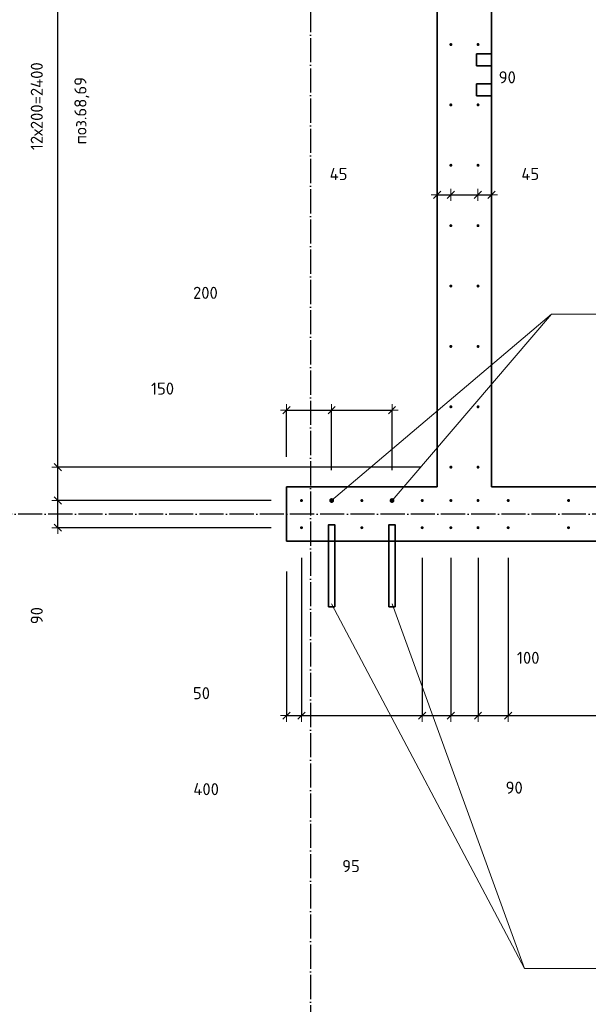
# Model space of a CAD drawing. Header units: millimetres. Extents: x -1001 to 124100, y -72947 to 40304.
# Tile 89 of 104: x 87436 to 89320, y -39924 to -36662. Entities that reach past the tile are written whole.
import ezdxf

# ---------------------------------------------------------------- set-up
doc = ezdxf.new("R2010")
doc.units = ezdxf.units.MM
doc.header["$PDMODE"] = 65
doc.linetypes.add('______11', pattern=[100, 80, -10, 0, -10])
doc.linetypes.add('______5', pattern=[220, 160, -20, 20, -20])
for name, color, linetype, lineweight in [('Standard', 7, 'Continuous', 25), ('Арм.стержн. Выпуски', 180, 'Continuous', 35), ('Размерная линия_ общее_1', 7, 'Continuous', 13)]:
    doc.layers.add(name, color=color, linetype=linetype, lineweight=lineweight)
doc.layers.add('Осевая линия_ общее', color=7, linetype='______5', lineweight=13, true_color=0xa0a0a0)
doc.styles.add('ISOCPEUR', font='ISOCPEUR')
doc.dimstyles.new('DIMSTYLE_11', dxfattribs={"dimtxt": 40, "dimasz": 40, "dimexe": 0, "dimexo": 0, "dimgap": 20, "dimtad": 2, "dimdec": 0, "dimrnd": 5, "dimzin": 12, "dimdsep": 46, "dimtxsty": 'ISOCPEUR', "dimblk1": 'ALL_ML_STRICH', "dimblk2": 'ALL_ML_STRICH', "dimsah": 1, "dimcen": 0, "dimclrd": 7, "dimclre": 256, "dimclrt": 7, "dimadec": 0, "dimazin": 0, "dimtfac": 1, "dimtdec": 0, "dimtix": 1, "dimtmove": 2, "dimatfit": 3, "dimfxl": 0, "dimtvp": 1.2, "dimtzin": 0, "dimlwd": 0, "dimlwe": -3, "dimarcsym": 0})
doc.dimstyles.new('DIMSTYLE_15', dxfattribs={"dimtxt": 40, "dimasz": 40, "dimexe": 0, "dimexo": 0, "dimgap": 20, "dimtad": 0, "dimdec": 0, "dimrnd": 5, "dimzin": 12, "dimdsep": 46, "dimtxsty": 'ISOCPEUR', "dimblk1": 'ALL_ML_STRICH', "dimblk2": 'ALL_ML_STRICH', "dimsah": 1, "dimcen": 0, "dimclrd": 7, "dimclre": 256, "dimclrt": 7, "dimadec": 0, "dimazin": 0, "dimtfac": 1, "dimtdec": 0, "dimtix": 1, "dimtmove": 2, "dimatfit": 3, "dimfxl": 0, "dimtzin": 0, "dimlwd": 0, "dimlwe": -3, "dimarcsym": 0})
doc.dimstyles.new('DIMSTYLE_16', dxfattribs={"dimtxt": 40, "dimasz": 40, "dimexe": 0, "dimexo": 0, "dimgap": 20, "dimtad": 0, "dimdec": 0, "dimrnd": 5, "dimzin": 12, "dimdsep": 46, "dimtxsty": 'ISOCPEUR', "dimblk1": 'ALL_ML_STRICH', "dimblk2": 'ALL_ML_STRICH', "dimsah": 1, "dimcen": 0, "dimclrd": 7, "dimclre": 256, "dimclrt": 7, "dimadec": 0, "dimazin": 0, "dimtfac": 1, "dimtdec": 0, "dimtix": 1, "dimtmove": 2, "dimatfit": 3, "dimfxl": 0, "dimtzin": 0, "dimlwd": 0, "dimlwe": -3, "dimarcsym": 0})
doc.dimstyles.new('DIMSTYLE_9', dxfattribs={"dimtxt": 40, "dimasz": 40, "dimexe": 0, "dimexo": 0, "dimgap": 20, "dimtad": 2, "dimdec": 0, "dimrnd": 5, "dimzin": 12, "dimdsep": 46, "dimtxsty": 'ISOCPEUR', "dimblk1": 'ALL_ML_STRICH', "dimblk2": 'ALL_ML_STRICH', "dimsah": 1, "dimcen": 0, "dimclrd": 7, "dimclre": 256, "dimclrt": 7, "dimadec": 0, "dimazin": 0, "dimtfac": 1, "dimtdec": 0, "dimtix": 1, "dimtmove": 2, "dimatfit": 3, "dimfxl": 0, "dimtzin": 0, "dimlwd": 0, "dimlwe": -3, "dimarcsym": 0})

# ---------------------------------------------------------------- blocks, each defined once
blk = doc.blocks.new('ALL_ML_STRICH')
at = {"color": 0, "linetype": 'ByBlock', "lineweight": -2}
for p, q in [((-1, 0), (0.5, 0)), ((-0.3, -0.3), (0.3, 0.3)), ((0, -0.5), (0, 0.5))]:
    blk.add_line(p, q, dxfattribs=at)
blk = doc.blocks.new('*D51')
at = {"layer": 'DEFPOINTS', "color": 7, "linetype": 'Continuous', "lineweight": 13, "transparency": 33554687}
for p in [(88370, -38345), (88320, -38390), (88320, -38967.6)]:
    blk.add_point(p, dxfattribs=at)
at = {"layer": 'Размерная линия_ общее_1', "color": 253, "linetype": 'Continuous', "lineweight": -2, "true_color": 0xa0a0a0, "transparency": 33554687}
for p, q in [((88370, -38445), (88370, -38967.6)), ((88320, -38490), (88320, -38967.6))]:
    blk.add_line(p, q, dxfattribs=at)
at = {"layer": 'Размерная линия_ общее_1', "color": 7, "linetype": 'Continuous', "lineweight": -2, "transparency": 33554687}
blk.add_line((88320, -38967.6), (88370, -38967.6), dxfattribs=at)
at = {"layer": 'Размерная линия_ общее_1', "color": 7, "linetype": 'Continuous', "lineweight": 13, "transparency": 33554687, "xscale": 40, "yscale": 40, "zscale": 40, "rotation": 180}
blk.add_blockref('ALL_ML_STRICH', (88320, -38967.6), dxfattribs=at)
at = {"layer": 'Размерная линия_ общее_1', "color": 7, "linetype": 'Continuous', "lineweight": 13, "transparency": 33554687, "xscale": 40, "yscale": 40, "zscale": 40}
blk.add_blockref('ALL_ML_STRICH', (88370, -38967.6), dxfattribs=at)
at = {"layer": 'Размерная линия_ общее_1', "color": 7, "linetype": 'Continuous', "lineweight": 13, "transparency": 33554687, "insert": (88038.6, -38893.2), "char_height": 40, "width": 80, "attachment_point": 5, "style": 'ISOCPEUR'}
blk.add_mtext('\\A1;{50}', dxfattribs=at)
blk = doc.blocks.new('*D52')
at = {"layer": 'DEFPOINTS', "color": 7, "linetype": 'Continuous', "lineweight": 13, "transparency": 33554687}
for p in [(88370, -38345), (88770, -38345), (88370, -38967.6)]:
    blk.add_point(p, dxfattribs=at)
at = {"layer": 'Размерная линия_ общее_1', "color": 253, "linetype": 'Continuous', "lineweight": -2, "true_color": 0xa0a0a0, "transparency": 33554687}
for p, q in [((88370, -38445), (88370, -38967.6)), ((88770, -38445), (88770, -38967.6))]:
    blk.add_line(p, q, dxfattribs=at)
at = {"layer": 'Размерная линия_ общее_1', "color": 7, "linetype": 'Continuous', "lineweight": -2, "transparency": 33554687}
blk.add_line((88370, -38967.6), (88770, -38967.6), dxfattribs=at)
at = {"layer": 'Размерная линия_ общее_1', "color": 7, "linetype": 'Continuous', "lineweight": 13, "transparency": 33554687, "xscale": 40, "yscale": 40, "zscale": 40, "rotation": 180}
blk.add_blockref('ALL_ML_STRICH', (88370, -38967.6), dxfattribs=at)
at = {"layer": 'Размерная линия_ общее_1', "color": 7, "linetype": 'Continuous', "lineweight": 13, "transparency": 33554687, "xscale": 40, "yscale": 40, "zscale": 40}
blk.add_blockref('ALL_ML_STRICH', (88770, -38967.6), dxfattribs=at)
at = {"layer": 'Размерная линия_ общее_1', "color": 7, "linetype": 'Continuous', "lineweight": 13, "transparency": 33554687, "insert": (88054, -39211.1), "char_height": 40, "width": 120, "attachment_point": 5, "style": 'ISOCPEUR'}
blk.add_mtext('\\A1;{400}', dxfattribs=at)
blk = doc.blocks.new('*D53')
at = {"layer": 'DEFPOINTS', "color": 7, "linetype": 'Continuous', "lineweight": 13, "transparency": 33554687}
for p in [(88770, -38345), (88865, -38345), (88770, -38967.6)]:
    blk.add_point(p, dxfattribs=at)
at = {"layer": 'Размерная линия_ общее_1', "color": 253, "linetype": 'Continuous', "lineweight": -2, "true_color": 0xa0a0a0, "transparency": 33554687}
for p, q in [((88770, -38445), (88770, -38967.6)), ((88865, -38445), (88865, -38967.6))]:
    blk.add_line(p, q, dxfattribs=at)
at = {"layer": 'Размерная линия_ общее_1', "color": 7, "linetype": 'Continuous', "lineweight": -2, "transparency": 33554687}
blk.add_line((88770, -38967.6), (88865, -38967.6), dxfattribs=at)
at = {"layer": 'Размерная линия_ общее_1', "color": 7, "linetype": 'Continuous', "lineweight": 13, "transparency": 33554687, "xscale": 40, "yscale": 40, "zscale": 40, "rotation": 180}
blk.add_blockref('ALL_ML_STRICH', (88770, -38967.6), dxfattribs=at)
at = {"layer": 'Размерная линия_ общее_1', "color": 7, "linetype": 'Continuous', "lineweight": 13, "transparency": 33554687, "xscale": 40, "yscale": 40, "zscale": 40}
blk.add_blockref('ALL_ML_STRICH', (88865, -38967.6), dxfattribs=at)
at = {"layer": 'Размерная линия_ общее_1', "color": 7, "linetype": 'Continuous', "lineweight": 13, "transparency": 33554687, "insert": (88534.1, -39465.9), "char_height": 40, "width": 80, "attachment_point": 5, "style": 'ISOCPEUR'}
blk.add_mtext('\\A1;{95}', dxfattribs=at)
blk = doc.blocks.new('*D54')
at = {"layer": 'DEFPOINTS', "color": 7, "linetype": 'Continuous', "lineweight": 13, "transparency": 33554687}
for p in [(88865, -38345), (88955, -38345), (88865, -38967.6)]:
    blk.add_point(p, dxfattribs=at)
at = {"layer": 'Размерная линия_ общее_1', "color": 253, "linetype": 'Continuous', "lineweight": -2, "true_color": 0xa0a0a0, "transparency": 33554687}
for p, q in [((88865, -38445), (88865, -38967.6)), ((88955, -38445), (88955, -38967.6))]:
    blk.add_line(p, q, dxfattribs=at)
at = {"layer": 'Размерная линия_ общее_1', "color": 7, "linetype": 'Continuous', "lineweight": -2, "transparency": 33554687}
blk.add_line((88865, -38967.6), (88955, -38967.6), dxfattribs=at)
at = {"layer": 'Размерная линия_ общее_1', "color": 7, "linetype": 'Continuous', "lineweight": 13, "transparency": 33554687, "xscale": 40, "yscale": 40, "zscale": 40, "rotation": 180}
blk.add_blockref('ALL_ML_STRICH', (88865, -38967.6), dxfattribs=at)
at = {"layer": 'Размерная линия_ общее_1', "color": 7, "linetype": 'Continuous', "lineweight": 13, "transparency": 33554687, "xscale": 40, "yscale": 40, "zscale": 40}
blk.add_blockref('ALL_ML_STRICH', (88955, -38967.6), dxfattribs=at)
at = {"layer": 'Размерная линия_ общее_1', "color": 7, "linetype": 'Continuous', "lineweight": 13, "transparency": 33554687, "insert": (89074.8, -39206.1), "char_height": 40, "width": 80, "attachment_point": 5, "style": 'ISOCPEUR'}
blk.add_mtext('\\A1;{90}', dxfattribs=at)
blk = doc.blocks.new('*D55')
at = {"layer": 'DEFPOINTS', "color": 7, "linetype": 'Continuous', "lineweight": 13, "transparency": 33554687}
for p in [(88955, -38345), (89055, -38345), (88955, -38967.6)]:
    blk.add_point(p, dxfattribs=at)
at = {"layer": 'Размерная линия_ общее_1', "color": 253, "linetype": 'Continuous', "lineweight": -2, "true_color": 0xa0a0a0, "transparency": 33554687}
for p, q in [((88955, -38445), (88955, -38967.6)), ((89055, -38445), (89055, -38967.6))]:
    blk.add_line(p, q, dxfattribs=at)
at = {"layer": 'Размерная линия_ общее_1', "color": 7, "linetype": 'Continuous', "lineweight": -2, "transparency": 33554687}
blk.add_line((88955, -38967.6), (89055, -38967.6), dxfattribs=at)
at = {"layer": 'Размерная линия_ общее_1', "color": 7, "linetype": 'Continuous', "lineweight": 13, "transparency": 33554687, "xscale": 40, "yscale": 40, "zscale": 40, "rotation": 180}
blk.add_blockref('ALL_ML_STRICH', (88955, -38967.6), dxfattribs=at)
at = {"layer": 'Размерная линия_ общее_1', "color": 7, "linetype": 'Continuous', "lineweight": 13, "transparency": 33554687, "xscale": 40, "yscale": 40, "zscale": 40}
blk.add_blockref('ALL_ML_STRICH', (89055, -38967.6), dxfattribs=at)
at = {"layer": 'Размерная линия_ общее_1', "color": 7, "linetype": 'Continuous', "lineweight": 13, "transparency": 33554687, "insert": (89121.3, -38776), "char_height": 40, "width": 120, "attachment_point": 5, "style": 'ISOCPEUR'}
blk.add_mtext('\\A1;{100}', dxfattribs=at)
blk = doc.blocks.new('*D56')
at = {"layer": 'DEFPOINTS', "color": 7, "linetype": 'Continuous', "lineweight": 13, "transparency": 33554687}
for p in [(89055, -38345), (92255, -38345), (89055, -38967.6)]:
    blk.add_point(p, dxfattribs=at)
at = {"layer": 'Размерная линия_ общее_1', "color": 253, "linetype": 'Continuous', "lineweight": -2, "true_color": 0xa0a0a0, "transparency": 33554687}
for p, q in [((89055, -38445), (89055, -38967.6)), ((92255, -38445), (92255, -38967.6))]:
    blk.add_line(p, q, dxfattribs=at)
at = {"layer": 'Размерная линия_ общее_1', "color": 7, "linetype": 'Continuous', "lineweight": -2, "transparency": 33554687}
blk.add_line((89055, -38967.6), (92255, -38967.6), dxfattribs=at)
at = {"layer": 'Размерная линия_ общее_1', "color": 7, "linetype": 'Continuous', "lineweight": 13, "transparency": 33554687, "xscale": 40, "yscale": 40, "zscale": 40, "rotation": 180}
blk.add_blockref('ALL_ML_STRICH', (89055, -38967.6), dxfattribs=at)
at = {"layer": 'Размерная линия_ общее_1', "color": 7, "linetype": 'Continuous', "lineweight": 13, "transparency": 33554687, "xscale": 40, "yscale": 40, "zscale": 40}
blk.add_blockref('ALL_ML_STRICH', (92255, -38967.6), dxfattribs=at)
at = {"layer": 'Размерная линия_ общее_1', "color": 7, "linetype": 'Continuous', "lineweight": 13, "transparency": 33554687, "insert": (90507, -38877.6), "char_height": 40, "width": 2, "attachment_point": 1, "line_spacing_factor": 0.60241, "style": 'ISOCPEUR'}
blk.add_mtext('16х200=3200', dxfattribs=at)
blk = doc.blocks.new('*D90')
at = {"layer": 'DEFPOINTS', "color": 7, "linetype": 'Continuous', "lineweight": 13, "transparency": 33554687}
for p in [(88320, -37955.5), (88320, -38210), (88470, -38255)]:
    blk.add_point(p, dxfattribs=at)
at = {"layer": 'Размерная линия_ общее_1', "color": 253, "linetype": 'Continuous', "lineweight": -2, "true_color": 0xa0a0a0, "transparency": 33554687}
for p, q in [((88320, -38110), (88320, -37955.5)), ((88470, -38155), (88470, -37955.5))]:
    blk.add_line(p, q, dxfattribs=at)
at = {"layer": 'Размерная линия_ общее_1', "color": 7, "linetype": 'Continuous', "lineweight": -2, "transparency": 33554687}
blk.add_line((88320, -37955.5), (88470, -37955.5), dxfattribs=at)
at = {"layer": 'Размерная линия_ общее_1', "color": 7, "linetype": 'Continuous', "lineweight": 13, "transparency": 33554687, "xscale": 40, "yscale": 40, "zscale": 40, "rotation": 180}
blk.add_blockref('ALL_ML_STRICH', (88320, -37955.5), dxfattribs=at)
at = {"layer": 'Размерная линия_ общее_1', "color": 7, "linetype": 'Continuous', "lineweight": 13, "transparency": 33554687, "xscale": 40, "yscale": 40, "zscale": 40}
blk.add_blockref('ALL_ML_STRICH', (88470, -37955.5), dxfattribs=at)
at = {"layer": 'Размерная линия_ общее_1', "color": 7, "linetype": 'Continuous', "lineweight": 13, "transparency": 33554687, "insert": (87909.5, -37884.3), "char_height": 40, "width": 120, "attachment_point": 5, "style": 'ISOCPEUR'}
blk.add_mtext('\\A1;{150}', dxfattribs=at)
blk = doc.blocks.new('*D91')
at = {"layer": 'DEFPOINTS', "color": 7, "linetype": 'Continuous', "lineweight": 13, "transparency": 33554687}
for p in [(88470, -37955.5), (88470, -38255), (88670, -38255)]:
    blk.add_point(p, dxfattribs=at)
at = {"layer": 'Размерная линия_ общее_1', "color": 253, "linetype": 'Continuous', "lineweight": -2, "true_color": 0xa0a0a0, "transparency": 33554687}
for p, q in [((88470, -38155), (88470, -37955.5)), ((88670, -38155), (88670, -37955.5))]:
    blk.add_line(p, q, dxfattribs=at)
at = {"layer": 'Размерная линия_ общее_1', "color": 7, "linetype": 'Continuous', "lineweight": -2, "transparency": 33554687}
blk.add_line((88470, -37955.5), (88670, -37955.5), dxfattribs=at)
at = {"layer": 'Размерная линия_ общее_1', "color": 7, "linetype": 'Continuous', "lineweight": 13, "transparency": 33554687, "xscale": 40, "yscale": 40, "zscale": 40, "rotation": 180}
blk.add_blockref('ALL_ML_STRICH', (88470, -37955.5), dxfattribs=at)
at = {"layer": 'Размерная линия_ общее_1', "color": 7, "linetype": 'Continuous', "lineweight": 13, "transparency": 33554687, "xscale": 40, "yscale": 40, "zscale": 40}
blk.add_blockref('ALL_ML_STRICH', (88670, -37955.5), dxfattribs=at)
at = {"layer": 'Размерная линия_ общее_1', "color": 7, "linetype": 'Continuous', "lineweight": 13, "transparency": 33554687, "insert": (88051.6, -37567), "char_height": 40, "width": 120, "attachment_point": 5, "style": 'ISOCPEUR'}
blk.add_mtext('\\A1;{200}', dxfattribs=at)
blk = doc.blocks.new('*D213')
at = {"layer": 'DEFPOINTS', "color": 7, "linetype": 'Continuous', "lineweight": 13, "transparency": 33554687}
for p in [(88820, -37230.8), (88820, -37242.8), (88865, -37296.7)]:
    blk.add_point(p, dxfattribs=at)
at = {"layer": 'Размерная линия_ общее_1', "color": 253, "linetype": 'Continuous', "lineweight": -2, "true_color": 0xa0a0a0, "transparency": 33554687}
for p, q in [((88820, -37242.8), (88820, -37242.8)), ((88865, -37242.8), (88865, -37242.8))]:
    blk.add_line(p, q, dxfattribs=at)
at = {"layer": 'Размерная линия_ общее_1', "color": 7, "linetype": 'Continuous', "lineweight": -2, "transparency": 33554687}
blk.add_line((88820, -37242.8), (88865, -37242.8), dxfattribs=at)
at = {"layer": 'Размерная линия_ общее_1', "color": 7, "linetype": 'Continuous', "lineweight": 13, "transparency": 33554687, "xscale": 40, "yscale": 40, "zscale": 40, "rotation": 180}
blk.add_blockref('ALL_ML_STRICH', (88820, -37242.8), dxfattribs=at)
at = {"layer": 'Размерная линия_ общее_1', "color": 7, "linetype": 'Continuous', "lineweight": 13, "transparency": 33554687, "xscale": 40, "yscale": 40, "zscale": 40}
blk.add_blockref('ALL_ML_STRICH', (88865, -37242.8), dxfattribs=at)
at = {"layer": 'Размерная линия_ общее_1', "color": 7, "linetype": 'Continuous', "lineweight": 13, "transparency": 33554687, "insert": (88492.8, -37173.5), "char_height": 40, "width": 80, "attachment_point": 5, "style": 'ISOCPEUR'}
blk.add_mtext('\\A1;{45}', dxfattribs=at)
blk = doc.blocks.new('*D214')
at = {"layer": 'DEFPOINTS', "color": 7, "linetype": 'Continuous', "lineweight": 13, "transparency": 33554687}
for p in [(88865, -37242.8), (88865, -37296.7), (88954.5, -37296.7)]:
    blk.add_point(p, dxfattribs=at)
at = {"layer": 'Размерная линия_ общее_1', "color": 253, "linetype": 'Continuous', "lineweight": -2, "true_color": 0xa0a0a0, "transparency": 33554687}
for p, q in [((88865, -37242.8), (88865, -37242.8)), ((88954.5, -37242.8), (88954.5, -37242.8))]:
    blk.add_line(p, q, dxfattribs=at)
at = {"layer": 'Размерная линия_ общее_1', "color": 7, "linetype": 'Continuous', "lineweight": -2, "transparency": 33554687}
blk.add_line((88865, -37242.8), (88954.5, -37242.8), dxfattribs=at)
at = {"layer": 'Размерная линия_ общее_1', "color": 7, "linetype": 'Continuous', "lineweight": 13, "transparency": 33554687, "xscale": 40, "yscale": 40, "zscale": 40, "rotation": 180}
blk.add_blockref('ALL_ML_STRICH', (88865, -37242.8), dxfattribs=at)
at = {"layer": 'Размерная линия_ общее_1', "color": 7, "linetype": 'Continuous', "lineweight": 13, "transparency": 33554687, "xscale": 40, "yscale": 40, "zscale": 40}
blk.add_blockref('ALL_ML_STRICH', (88954.5, -37242.8), dxfattribs=at)
at = {"layer": 'Размерная линия_ общее_1', "color": 7, "linetype": 'Continuous', "lineweight": 13, "transparency": 33554687, "insert": (89051.9, -36853.2), "char_height": 40, "width": 80, "attachment_point": 5, "style": 'ISOCPEUR'}
blk.add_mtext('\\A1;{90}', dxfattribs=at)
blk = doc.blocks.new('*D215')
at = {"layer": 'DEFPOINTS', "color": 7, "linetype": 'Continuous', "lineweight": 13, "transparency": 33554687}
for p in [(88954.5, -37242.8), (89000, -37224.1), (88954.5, -37296.7)]:
    blk.add_point(p, dxfattribs=at)
at = {"layer": 'Размерная линия_ общее_1', "color": 253, "linetype": 'Continuous', "lineweight": -2, "true_color": 0xa0a0a0, "transparency": 33554687}
for p, q in [((88954.5, -37242.8), (88954.5, -37242.8)), ((89000, -37242.8), (89000, -37242.8))]:
    blk.add_line(p, q, dxfattribs=at)
at = {"layer": 'Размерная линия_ общее_1', "color": 7, "linetype": 'Continuous', "lineweight": -2, "transparency": 33554687}
blk.add_line((88954.5, -37242.8), (89000, -37242.8), dxfattribs=at)
at = {"layer": 'Размерная линия_ общее_1', "color": 7, "linetype": 'Continuous', "lineweight": 13, "transparency": 33554687, "xscale": 40, "yscale": 40, "zscale": 40, "rotation": 180}
blk.add_blockref('ALL_ML_STRICH', (88954.5, -37242.8), dxfattribs=at)
at = {"layer": 'Размерная линия_ общее_1', "color": 7, "linetype": 'Continuous', "lineweight": 13, "transparency": 33554687, "xscale": 40, "yscale": 40, "zscale": 40}
blk.add_blockref('ALL_ML_STRICH', (89000, -37242.8), dxfattribs=at)
at = {"layer": 'Размерная линия_ общее_1', "color": 7, "linetype": 'Continuous', "lineweight": 13, "transparency": 33554687, "insert": (89128.2, -37173.2), "char_height": 40, "width": 80, "attachment_point": 5, "style": 'ISOCPEUR'}
blk.add_mtext('\\A1;{45}', dxfattribs=at)
blk = doc.blocks.new('*D591')
at = {"layer": 'DEFPOINTS', "color": 7, "linetype": 'Continuous', "lineweight": 13, "transparency": 33554687}
for p in [(88370, -38255), (87562.8, -38345), (88370, -38345)]:
    blk.add_point(p, dxfattribs=at)
at = {"layer": 'Размерная линия_ общее_1', "color": 253, "linetype": 'Continuous', "lineweight": -2, "true_color": 0xa0a0a0, "transparency": 33554687}
for p, q in [((88270, -38255), (87562.8, -38255)), ((88270, -38345), (87562.8, -38345))]:
    blk.add_line(p, q, dxfattribs=at)
at = {"layer": 'Размерная линия_ общее_1', "color": 7, "linetype": 'Continuous', "lineweight": -2, "transparency": 33554687}
blk.add_line((87562.8, -38345), (87562.8, -38255), dxfattribs=at)
at = {"layer": 'Размерная линия_ общее_1', "color": 7, "linetype": 'Continuous', "lineweight": 13, "transparency": 33554687, "xscale": 40, "yscale": 40, "zscale": 40}
for p, rotation in [((87562.8, -38255), 90), ((87562.8, -38345), 270)]:
    blk.add_blockref('ALL_ML_STRICH', p, dxfattribs=dict(at, rotation=rotation))
at = {"layer": 'Размерная линия_ общее_1', "color": 7, "linetype": 'Continuous', "lineweight": 13, "transparency": 33554687, "insert": (87492.8, -38636.3), "char_height": 40, "width": 80, "attachment_point": 5, "rotation": 90, "style": 'ISOCPEUR'}
blk.add_mtext('\\A1;{90}', dxfattribs=at)
blk = doc.blocks.new('*D592')
at = {"layer": 'DEFPOINTS', "color": 7, "linetype": 'Continuous', "lineweight": 13, "transparency": 33554687}
for p in [(88865, -38144.5), (87562.8, -38255), (88370, -38255)]:
    blk.add_point(p, dxfattribs=at)
at = {"layer": 'Размерная линия_ общее_1', "color": 253, "linetype": 'Continuous', "lineweight": -2, "true_color": 0xa0a0a0, "transparency": 33554687}
for p, q in [((88765, -38144.5), (87562.8, -38144.5)), ((88270, -38255), (87562.8, -38255))]:
    blk.add_line(p, q, dxfattribs=at)
at = {"layer": 'Размерная линия_ общее_1', "color": 7, "linetype": 'Continuous', "lineweight": -2, "transparency": 33554687}
blk.add_line((87562.8, -38255), (87562.8, -38144.5), dxfattribs=at)
at = {"layer": 'Размерная линия_ общее_1', "color": 7, "linetype": 'Continuous', "lineweight": 13, "transparency": 33554687, "xscale": 40, "yscale": 40, "zscale": 40}
for p, rotation in [((87562.8, -38144.5), 90), ((87562.8, -38255), 270)]:
    blk.add_blockref('ALL_ML_STRICH', p, dxfattribs=dict(at, rotation=rotation))
at = {"layer": 'Размерная линия_ общее_1', "color": 7, "linetype": 'Continuous', "lineweight": 13, "transparency": 33554687, "insert": (87205.8, -38081.6), "char_height": 40, "width": 120, "attachment_point": 5, "rotation": 90, "style": 'ISOCPEUR'}
blk.add_mtext('\\A1;{110}', dxfattribs=at)
blk = doc.blocks.new('*D593')
at = {"layer": 'DEFPOINTS', "color": 7, "linetype": 'Continuous', "lineweight": 13, "transparency": 33554687}
for p in [(88865, -35744.5), (87562.8, -38144.5), (88865, -38144.5)]:
    blk.add_point(p, dxfattribs=at)
at = {"layer": 'Размерная линия_ общее_1', "color": 253, "linetype": 'Continuous', "lineweight": -2, "true_color": 0xa0a0a0, "transparency": 33554687}
for p, q in [((88765, -35744.5), (87562.8, -35744.5)), ((88765, -38144.5), (87562.8, -38144.5))]:
    blk.add_line(p, q, dxfattribs=at)
at = {"layer": 'Размерная линия_ общее_1', "color": 7, "linetype": 'Continuous', "lineweight": -2, "transparency": 33554687}
blk.add_line((87562.8, -38144.5), (87562.8, -35744.5), dxfattribs=at)
at = {"layer": 'Размерная линия_ общее_1', "color": 7, "linetype": 'Continuous', "lineweight": 13, "transparency": 33554687, "xscale": 40, "yscale": 40, "zscale": 40}
for p, rotation in [((87562.8, -35744.5), 90), ((87562.8, -38144.5), 270)]:
    blk.add_blockref('ALL_ML_STRICH', p, dxfattribs=dict(at, rotation=rotation))
at = {"layer": 'Размерная линия_ общее_1', "color": 7, "linetype": 'Continuous', "lineweight": 13, "transparency": 33554687, "insert": (87472.8, -37094.5), "char_height": 40, "width": 2, "attachment_point": 1, "rotation": 90, "line_spacing_factor": 0.60241, "style": 'ISOCPEUR'}
blk.add_mtext('12х200=2400', dxfattribs=at)

msp = doc.modelspace()

# ---------------------------------------------------------------- hatches: boundary and pattern name
at = {"layer": 'Арм.стержн. Выпуски', "linetype": 'Continuous', "lineweight": 35, "transparency": 33554687}
for color, points in [(4, [(88870, -36744.5), (88869.6, -36742.6), (88868.6, -36741), (88866.9, -36739.9), (88865, -36739.5), (88863.1, -36739.9), (88861.5, -36741), (88860.4, -36742.6), (88860, -36744.5), (88860.4, -36746.5), (88861.5, -36748.1), (88863.1, -36749.2), (88865, -36749.5), (88866.9, -36749.2), (88868.6, -36748.1), (88869.6, -36746.5)]), (4, [(88960, -36744.5), (88959.6, -36742.6), (88958.6, -36741), (88956.9, -36739.9), (88955, -36739.5), (88953.1, -36739.9), (88951.5, -36741), (88950.4, -36742.6), (88950, -36744.5), (88950.4, -36746.5), (88951.5, -36748.1), (88953.1, -36749.2), (88955, -36749.5), (88956.9, -36749.2), (88958.6, -36748.1), (88959.6, -36746.5)]), (4, [(88870, -36944.5), (88869.6, -36942.6), (88868.6, -36941), (88866.9, -36939.9), (88865, -36939.5), (88863.1, -36939.9), (88861.5, -36941), (88860.4, -36942.6), (88860, -36944.5), (88860.4, -36946.5), (88861.5, -36948.1), (88863.1, -36949.2), (88865, -36949.5), (88866.9, -36949.2), (88868.6, -36948.1), (88869.6, -36946.5)]), (4, [(88960, -36944.5), (88959.6, -36942.6), (88958.6, -36941), (88956.9, -36939.9), (88955, -36939.5), (88953.1, -36939.9), (88951.5, -36941), (88950.4, -36942.6), (88950, -36944.5), (88950.4, -36946.5), (88951.5, -36948.1), (88953.1, -36949.2), (88955, -36949.5), (88956.9, -36949.2), (88958.6, -36948.1), (88959.6, -36946.5)]), (4, [(88870, -37144.5), (88869.6, -37142.6), (88868.6, -37141), (88866.9, -37139.9), (88865, -37139.5), (88863.1, -37139.9), (88861.5, -37141), (88860.4, -37142.6), (88860, -37144.5), (88860.4, -37146.5), (88861.5, -37148.1), (88863.1, -37149.2), (88865, -37149.5), (88866.9, -37149.2), (88868.6, -37148.1), (88869.6, -37146.5)]), (4, [(88960, -37144.5), (88959.6, -37142.6), (88958.6, -37141), (88956.9, -37139.9), (88955, -37139.5), (88953.1, -37139.9), (88951.5, -37141), (88950.4, -37142.6), (88950, -37144.5), (88950.4, -37146.5), (88951.5, -37148.1), (88953.1, -37149.2), (88955, -37149.5), (88956.9, -37149.2), (88958.6, -37148.1), (88959.6, -37146.5)]), (4, [(88870, -37344.5), (88869.6, -37342.6), (88868.6, -37341), (88866.9, -37339.9), (88865, -37339.5), (88863.1, -37339.9), (88861.5, -37341), (88860.4, -37342.6), (88860, -37344.5), (88860.4, -37346.5), (88861.5, -37348.1), (88863.1, -37349.2), (88865, -37349.5), (88866.9, -37349.2), (88868.6, -37348.1), (88869.6, -37346.5)]), (4, [(88960, -37344.5), (88959.6, -37342.6), (88958.6, -37341), (88956.9, -37339.9), (88955, -37339.5), (88953.1, -37339.9), (88951.5, -37341), (88950.4, -37342.6), (88950, -37344.5), (88950.4, -37346.5), (88951.5, -37348.1), (88953.1, -37349.2), (88955, -37349.5), (88956.9, -37349.2), (88958.6, -37348.1), (88959.6, -37346.5)]), (4, [(88870, -37544.5), (88869.6, -37542.6), (88868.6, -37541), (88866.9, -37539.9), (88865, -37539.5), (88863.1, -37539.9), (88861.5, -37541), (88860.4, -37542.6), (88860, -37544.5), (88860.4, -37546.5), (88861.5, -37548.1), (88863.1, -37549.2), (88865, -37549.5), (88866.9, -37549.2), (88868.6, -37548.1), (88869.6, -37546.5)]), (4, [(88960, -37544.5), (88959.6, -37542.6), (88958.6, -37541), (88956.9, -37539.9), (88955, -37539.5), (88953.1, -37539.9), (88951.5, -37541), (88950.4, -37542.6), (88950, -37544.5), (88950.4, -37546.5), (88951.5, -37548.1), (88953.1, -37549.2), (88955, -37549.5), (88956.9, -37549.2), (88958.6, -37548.1), (88959.6, -37546.5)]), (4, [(88870, -37744.5), (88869.6, -37742.6), (88868.6, -37741), (88866.9, -37739.9), (88865, -37739.5), (88863.1, -37739.9), (88861.5, -37741), (88860.4, -37742.6), (88860, -37744.5), (88860.4, -37746.5), (88861.5, -37748.1), (88863.1, -37749.2), (88865, -37749.5), (88866.9, -37749.2), (88868.6, -37748.1), (88869.6, -37746.5)]), (4, [(88960, -37744.5), (88959.6, -37742.6), (88958.6, -37741), (88956.9, -37739.9), (88955, -37739.5), (88953.1, -37739.9), (88951.5, -37741), (88950.4, -37742.6), (88950, -37744.5), (88950.4, -37746.5), (88951.5, -37748.1), (88953.1, -37749.2), (88955, -37749.5), (88956.9, -37749.2), (88958.6, -37748.1), (88959.6, -37746.5)]), (4, [(88870, -37944.5), (88869.6, -37942.6), (88868.6, -37941), (88866.9, -37939.9), (88865, -37939.5), (88863.1, -37939.9), (88861.5, -37941), (88860.4, -37942.6), (88860, -37944.5), (88860.4, -37946.5), (88861.5, -37948.1), (88863.1, -37949.2), (88865, -37949.5), (88866.9, -37949.2), (88868.6, -37948.1), (88869.6, -37946.5)]), (4, [(88960, -37944.5), (88959.6, -37942.6), (88958.6, -37941), (88956.9, -37939.9), (88955, -37939.5), (88953.1, -37939.9), (88951.5, -37941), (88950.4, -37942.6), (88950, -37944.5), (88950.4, -37946.5), (88951.5, -37948.1), (88953.1, -37949.2), (88955, -37949.5), (88956.9, -37949.2), (88958.6, -37948.1), (88959.6, -37946.5)]), (4, [(88870, -38144.5), (88869.6, -38142.6), (88868.6, -38141), (88866.9, -38139.9), (88865, -38139.5), (88863.1, -38139.9), (88861.5, -38141), (88860.4, -38142.6), (88860, -38144.5), (88860.4, -38146.5), (88861.5, -38148.1), (88863.1, -38149.2), (88865, -38149.5), (88866.9, -38149.2), (88868.6, -38148.1), (88869.6, -38146.5)]), (4, [(88960, -38144.5), (88959.6, -38142.6), (88958.6, -38141), (88956.9, -38139.9), (88955, -38139.5), (88953.1, -38139.9), (88951.5, -38141), (88950.4, -38142.6), (88950, -38144.5), (88950.4, -38146.5), (88951.5, -38148.1), (88953.1, -38149.2), (88955, -38149.5), (88956.9, -38149.2), (88958.6, -38148.1), (88959.6, -38146.5)]), (4, [(88375, -38255), (88374.6, -38253.1), (88373.5, -38251.5), (88371.9, -38250.4), (88370, -38250), (88368.1, -38250.4), (88366.5, -38251.5), (88365.4, -38253.1), (88365, -38255), (88365.4, -38256.9), (88366.5, -38258.5), (88368.1, -38259.6), (88370, -38260), (88371.9, -38259.6), (88373.5, -38258.5), (88374.6, -38256.9)]), (7, [(88478, -38255), (88477.4, -38251.9), (88475.7, -38249.3), (88473.1, -38247.6), (88470, -38247), (88466.9, -38247.6), (88464.3, -38249.3), (88462.6, -38251.9), (88462, -38255), (88462.6, -38258.1), (88464.3, -38260.7), (88466.9, -38262.4), (88470, -38263), (88473.1, -38262.4), (88475.7, -38260.7), (88477.4, -38258.1)]), (4, [(88575, -38255), (88574.6, -38253.1), (88573.5, -38251.5), (88571.9, -38250.4), (88570, -38250), (88568.1, -38250.4), (88566.5, -38251.5), (88565.4, -38253.1), (88565, -38255), (88565.4, -38256.9), (88566.5, -38258.5), (88568.1, -38259.6), (88570, -38260), (88571.9, -38259.6), (88573.5, -38258.5), (88574.6, -38256.9)]), (7, [(88678, -38255), (88677.4, -38251.9), (88675.7, -38249.3), (88673.1, -38247.6), (88670, -38247), (88666.9, -38247.6), (88664.3, -38249.3), (88662.6, -38251.9), (88662, -38255), (88662.6, -38258.1), (88664.3, -38260.7), (88666.9, -38262.4), (88670, -38263), (88673.1, -38262.4), (88675.7, -38260.7), (88677.4, -38258.1)]), (4, [(88775, -38255), (88774.6, -38253.1), (88773.5, -38251.5), (88771.9, -38250.4), (88770, -38250), (88768.1, -38250.4), (88766.5, -38251.5), (88765.4, -38253.1), (88765, -38255), (88765.4, -38256.9), (88766.5, -38258.5), (88768.1, -38259.6), (88770, -38260), (88771.9, -38259.6), (88773.5, -38258.5), (88774.6, -38256.9)]), (4, [(88870, -38255), (88869.6, -38253.1), (88868.5, -38251.5), (88866.9, -38250.4), (88865, -38250), (88863.1, -38250.4), (88861.5, -38251.5), (88860.4, -38253.1), (88860, -38255), (88860.4, -38256.9), (88861.5, -38258.5), (88863.1, -38259.6), (88865, -38260), (88866.9, -38259.6), (88868.5, -38258.5), (88869.6, -38256.9)]), (4, [(88960, -38255), (88959.6, -38253.1), (88958.5, -38251.5), (88956.9, -38250.4), (88955, -38250), (88953.1, -38250.4), (88951.5, -38251.5), (88950.4, -38253.1), (88950, -38255), (88950.4, -38256.9), (88951.5, -38258.5), (88953.1, -38259.6), (88955, -38260), (88956.9, -38259.6), (88958.5, -38258.5), (88959.6, -38256.9)]), (4, [(89060, -38255), (89059.6, -38253.1), (89058.5, -38251.5), (89056.9, -38250.4), (89055, -38250), (89053.1, -38250.4), (89051.5, -38251.5), (89050.4, -38253.1), (89050, -38255), (89050.4, -38256.9), (89051.5, -38258.5), (89053.1, -38259.6), (89055, -38260), (89056.9, -38259.6), (89058.5, -38258.5), (89059.6, -38256.9)]), (4, [(89260, -38255), (89259.6, -38253.1), (89258.5, -38251.5), (89256.9, -38250.4), (89255, -38250), (89253.1, -38250.4), (89251.5, -38251.5), (89250.4, -38253.1), (89250, -38255), (89250.4, -38256.9), (89251.5, -38258.5), (89253.1, -38259.6), (89255, -38260), (89256.9, -38259.6), (89258.5, -38258.5), (89259.6, -38256.9)]), (4, [(88375, -38345), (88374.6, -38343.1), (88373.5, -38341.5), (88371.9, -38340.4), (88370, -38340), (88368.1, -38340.4), (88366.5, -38341.5), (88365.4, -38343.1), (88365, -38345), (88365.4, -38346.9), (88366.5, -38348.5), (88368.1, -38349.6), (88370, -38350), (88371.9, -38349.6), (88373.5, -38348.5), (88374.6, -38346.9)]), (4, [(88575, -38345), (88574.6, -38343.1), (88573.5, -38341.5), (88571.9, -38340.4), (88570, -38340), (88568.1, -38340.4), (88566.5, -38341.5), (88565.4, -38343.1), (88565, -38345), (88565.4, -38346.9), (88566.5, -38348.5), (88568.1, -38349.6), (88570, -38350), (88571.9, -38349.6), (88573.5, -38348.5), (88574.6, -38346.9)]), (4, [(88775, -38345), (88774.6, -38343.1), (88773.5, -38341.5), (88771.9, -38340.4), (88770, -38340), (88768.1, -38340.4), (88766.5, -38341.5), (88765.4, -38343.1), (88765, -38345), (88765.4, -38346.9), (88766.5, -38348.5), (88768.1, -38349.6), (88770, -38350), (88771.9, -38349.6), (88773.5, -38348.5), (88774.6, -38346.9)]), (4, [(88870, -38345), (88869.6, -38343.1), (88868.5, -38341.5), (88866.9, -38340.4), (88865, -38340), (88863.1, -38340.4), (88861.5, -38341.5), (88860.4, -38343.1), (88860, -38345), (88860.4, -38346.9), (88861.5, -38348.5), (88863.1, -38349.6), (88865, -38350), (88866.9, -38349.6), (88868.5, -38348.5), (88869.6, -38346.9)]), (4, [(88960, -38345), (88959.6, -38343.1), (88958.5, -38341.5), (88956.9, -38340.4), (88955, -38340), (88953.1, -38340.4), (88951.5, -38341.5), (88950.4, -38343.1), (88950, -38345), (88950.4, -38346.9), (88951.5, -38348.5), (88953.1, -38349.6), (88955, -38350), (88956.9, -38349.6), (88958.5, -38348.5), (88959.6, -38346.9)]), (4, [(89060, -38345), (89059.6, -38343.1), (89058.5, -38341.5), (89056.9, -38340.4), (89055, -38340), (89053.1, -38340.4), (89051.5, -38341.5), (89050.4, -38343.1), (89050, -38345), (89050.4, -38346.9), (89051.5, -38348.5), (89053.1, -38349.6), (89055, -38350), (89056.9, -38349.6), (89058.5, -38348.5), (89059.6, -38346.9)]), (4, [(89260, -38345), (89259.6, -38343.1), (89258.5, -38341.5), (89256.9, -38340.4), (89255, -38340), (89253.1, -38340.4), (89251.5, -38341.5), (89250.4, -38343.1), (89250, -38345), (89250.4, -38346.9), (89251.5, -38348.5), (89253.1, -38349.6), (89255, -38350), (89256.9, -38349.6), (89258.5, -38348.5), (89259.6, -38346.9)])]:
    msp.add_hatch(color=color, dxfattribs=at).paths.add_polyline_path(points)

# ---------------------------------------------------------------- linework, layer by layer
at = {"color": 7, "linetype": 'Continuous', "lineweight": 35, "transparency": 33554687}
for p, q in [((88820, -38210), (88820, -36530)), ((89000, -36530), (89000, -36775)), ((88950, -36775), (88950, -36815)), ((89000, -36775), (88950, -36775)), ((89000, -36815), (89000, -36775)), ((88950, -36815), (89000, -36815)), ((89000, -36815), (89000, -36875)), ((88950, -36875), (88950, -36915)), ((89000, -36875), (88950, -36875)), ((89000, -36915), (89000, -36875)), ((88950, -36915), (89000, -36915)), ((89000, -36915), (89000, -38210)), ((88320, -38390), (88320, -38210)), ((88320, -38210), (88820, -38210)), ((89000, -38210), (93900, -38210)), ((93900, -38390), (88320, -38390))]:
    msp.add_line(p, q, dxfattribs=at)
at = {"layer": 'Арм.стержн. Выпуски', "color": 7, "linetype": 'Continuous', "lineweight": 13, "transparency": 33554687}
for p, q in [((89198.3, -37637.2), (88470, -38255)), ((89198.3, -37637.2), (88670, -38255)), ((89198.3, -37637.2), (91098.3, -37637.2)), ((89108.9, -39805.3), (88470, -38597)), ((89108.9, -39805.3), (88670, -38597)), ((89108.9, -39805.3), (91048.9, -39805.3))]:
    msp.add_line(p, q, dxfattribs=at)
at = {"layer": 'Арм.стержн. Выпуски', "color": 7, "linetype": 'Continuous', "lineweight": 35, "transparency": 33554687}
for points in [[(88460, -38607), (88460, -38335), (88480, -38335), (88480, -38607), (88460, -38607)], [(88660, -38607), (88660, -38335), (88680, -38335), (88680, -38607), (88660, -38607)]]:
    msp.add_lwpolyline(points, dxfattribs=at)
at = {"layer": 'Осевая линия_ общее', "color": 253, "linetype": '______11', "lineweight": -3, "true_color": 0xa0a0a0, "transparency": 33554687}
for p, q in [((88400, -23410), (88400, -72827.9)), ((96620, -38300), (77142.2, -38300))]:
    msp.add_line(p, q, dxfattribs=at)

# ---------------------------------------------------------------- texts
at = {"layer": 'Standard', "color": 7, "linetype": 'Continuous', "lineweight": 13, "transparency": 33554687, "insert": (87617.4, -36963.6), "char_height": 40, "width": 239.298, "attachment_point": 2, "rotation": 90, "style": 'ISOCPEUR'}
msp.add_mtext('\\A1;{\\fISOCPEUR|i0|b0;\\H40.000000;\\W1.000000;\\C7;поз.68,69}\\P', dxfattribs=at)

# ---------------------------------------------------------------- dimensions: what is measured, and where the dimension line sits
at = {"layer": 'Размерная линия_ общее_1', "color": 7, "linetype": 'Continuous', "lineweight": 13, "transparency": 33554687}
dim = msp.add_linear_dim(base=(87562.8, -35744.5), p1=(88765, -38144.5), p2=(88765, -35744.5), angle=90, text='12х200=2400', dimstyle='DIMSTYLE_9', override={"dimpost": '<>', "dimclrd": 7, "dimclre": 253, "dimclrt": 7, "dimlwd": 0, "dimlwe": 65533}, dxfattribs=at)
dim.commit()
dim.dimension.update_dxf_attribs({"geometry": '*D593', "text_midpoint": (87542.8, -36944.5), "dimtype": 160})
for base, p1, p2, dimstyle, picture, middle in [((88954.5313, -37242.8275), (88865, -37242.8275), (88954.5313, -37242.8275), 'DIMSTYLE_9', '*D214', (89051.9087, -36853.1964)), ((88865, -37242.8), (88820, -37242.8), (88865, -37242.8), 'DIMSTYLE_11', '*D213', (88492.8, -37173.5)), ((89000, -37242.8275), (88954.5313, -37242.8275), (89000, -37242.8275), 'DIMSTYLE_11', '*D215', (89128.1925, -37173.2446)), ((88670, -37955.5), (88470, -38155), (88670, -38155), 'DIMSTYLE_9', '*D91', (88051.6, -37567)), ((88470, -37955.5), (88320, -38110), (88470, -38155), 'DIMSTYLE_9', '*D90', (87909.5, -37884.3)), ((88770, -38967.6), (88370, -38445), (88770, -38445), 'DIMSTYLE_15', '*D52', (88054, -39211.1)), ((88370, -38967.6), (88320, -38490), (88370, -38445), 'DIMSTYLE_11', '*D51', (88038.6, -38893.2)), ((88865, -38967.6), (88770, -38445), (88865, -38445), 'DIMSTYLE_16', '*D53', (88534.1, -39465.9)), ((88955, -38967.6), (88865, -38445), (88955, -38445), 'DIMSTYLE_16', '*D54', (89074.8, -39206.1)), ((89055, -38967.6), (88955, -38445), (89055, -38445), 'DIMSTYLE_11', '*D55', (89121.3, -38776))]:
    dim = msp.add_linear_dim(base=base, p1=p1, p2=p2, dimstyle=dimstyle, override={"dimpost": '<>', "dimclrd": 7, "dimclre": 253, "dimclrt": 7, "dimlwd": 0, "dimlwe": 65533}, dxfattribs=at)
    dim.commit()
    dim.dimension.update_dxf_attribs({"geometry": picture, "text_midpoint": middle, "dimtype": 160})
for base, p1, p2, dimstyle, picture, middle in [((87562.8451, -38144.5451), (88269.9997, -38255.0006), (88765.0282, -38144.5451), 'DIMSTYLE_11', '*D592', (87205.8416, -38081.5636)), ((87562.8, -38255), (88270, -38345), (88270, -38255), 'DIMSTYLE_9', '*D591', (87492.8, -38636.3))]:
    dim = msp.add_linear_dim(base=base, p1=p1, p2=p2, angle=90, dimstyle=dimstyle, override={"dimpost": '<>', "dimclrd": 7, "dimclre": 253, "dimclrt": 7, "dimlwd": 0, "dimlwe": 65533}, dxfattribs=at)
    dim.commit()
    dim.dimension.update_dxf_attribs({"geometry": picture, "text_midpoint": middle, "dimtype": 160})
dim = msp.add_linear_dim(base=(92255, -38967.6), p1=(89055, -38445), p2=(92255, -38445), text='16х200=3200', dimstyle='DIMSTYLE_9', override={"dimpost": '<>', "dimclrd": 7, "dimclre": 253, "dimclrt": 7, "dimlwd": 0, "dimlwe": 65533}, dxfattribs=at)
dim.commit()
dim.dimension.update_dxf_attribs({"geometry": '*D56', "text_midpoint": (90655, -38947.6), "dimtype": 160})

doc.saveas('drawing.dxf')
